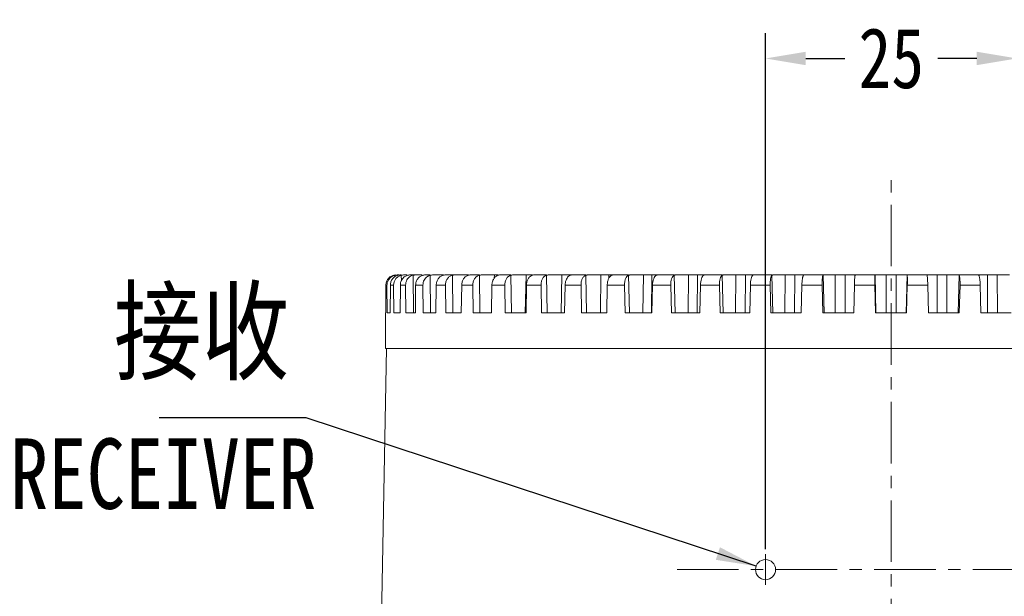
# Model space of a CAD drawing. Extents: x 695 to 3294, y -288 to 575.
# Tile 66 of 83: x 2715 to 2813, y 168 to 225. Entities that reach past the tile are written whole.
import ezdxf

# ---------------------------------------------------------------- set-up
doc = ezdxf.new("R2010")
doc.units = 0
doc.header["$LTSCALE"] = 16.335
doc.header["$PDMODE"] = 3
doc.header["$PDSIZE"] = 4
doc.linetypes.add('CENTER', pattern=[0.6, 0.375, -0.075, 0.075, -0.075])
doc.layers.get('Defpoints').update_dxf_attribs({"linetype": 'CONTINUOUS'})
for name, color, linetype, lineweight in [('7_ALL_FEATURES', 7, 'CONTINUOUS', 15), ('dim', 3, 'CONTINUOUS', 13), ('中心', 6, 'CENTER', 13)]:
    doc.layers.add(name, color=color, linetype=linetype, lineweight=lineweight)
doc.layers.add('标注线', color=3, linetype='CONTINUOUS')
doc.styles.get("Standard").update_dxf_attribs({"font": 'txt', "width": 0.8})
doc.dimstyles.get("Standard").update_dxf_attribs({"dimtxt": 3, "dimasz": 3, "dimexe": 2.5, "dimexo": 0.5, "dimtad": 1, "dimdsep": 46, "dimtxsty": 'Standard', "dimcen": 0.09, "dimadec": 0, "dimazin": 0, "dimtol": 1, "dimtp": 0.01, "dimtm": 0.01, "dimtfac": 1, "dimtofl": 0, "dimtmove": 0, "dimatfit": 3, "dimfxl": 1, "dimtolj": 1, "dimarcsym": 0})

# ---------------------------------------------------------------- blocks, each defined once
blk = doc.blocks.new('*D54')
at = {"layer": 'Defpoints', "color": 0, "transparency": 16777216}
for p in [(2814.4, 221.16), (2789.4, 171.856), (2814.4, 171.856)]:
    blk.add_point(p, dxfattribs=at)
at = {"layer": 'dim', "color": 0, "lineweight": -2, "transparency": 16777216}
for p, q in [((2789.4, 172.356), (2789.4, 223.66)), ((2814.4, 172.356), (2814.4, 223.66)), ((2793.4, 221.16), (2797.275, 221.16)), ((2810.4, 221.16), (2806.525, 221.16))]:
    blk.add_line(p, q, dxfattribs=at)
at = {"layer": 'dim', "color": 0, "transparency": 16777216}
for points in [[(2793.4, 221.827), (2793.4, 220.493), (2789.4, 221.16)], [(2810.4, 221.827), (2810.4, 220.493), (2814.4, 221.16)]]:
    blk.add_solid(points, dxfattribs=at)
at = {"layer": 'dim', "color": 0, "transparency": 16777216, "insert": (2801.9, 221.16), "char_height": 6, "attachment_point": 5}
blk.add_mtext('\\A1;25', dxfattribs=at)

msp = doc.modelspace()

# ---------------------------------------------------------------- linework, layer by layer
at = {"layer": '7_ALL_FEATURES', "color": 9, "linetype": 'Continuous'}
for p, q in [((2752.547, 199.605), (2752.547, 199.455)), ((2753.191, 199.605), (2753.193, 199.043)), ((2754.369, 199.605), (2754.394, 195.878)), ((2756.067, 199.605), (2756.102, 195.878)), ((2758.267, 199.605), (2758.312, 195.878)), ((2759.722, 199.628), (2759.72, 199.535)), ((2760.946, 199.605), (2760.999, 195.878)), ((2762.438, 199.628), (2762.432, 199.312)), ((2764.072, 199.605), (2764.134, 195.878)), ((2765.587, 199.628), (2765.513, 195.878)), ((2767.613, 199.605), (2767.682, 195.878)), ((2769.133, 199.628), (2769.066, 195.878)), ((2769.862, 199.628), (2769.86, 199.523)), ((2771.53, 199.605), (2771.606, 195.878)), ((2773.037, 199.628), (2772.979, 195.878)), ((2773.832, 199.628), (2773.827, 199.295)), ((2775.779, 199.605), (2775.861, 195.878)), ((2777.258, 199.628), (2777.208, 195.878)), ((2778.108, 199.628), (2778.06, 195.878)), ((2780.314, 199.605), (2780.401, 195.878)), ((2781.749, 199.628), (2781.708, 195.878)), ((2782.646, 199.628), (2782.606, 195.878)), ((2785.085, 199.605), (2785.176, 195.878)), ((2786.46, 199.628), (2786.428, 195.878)), ((2787.393, 199.628), (2787.364, 195.878)), ((2790.04, 199.605), (2790.135, 195.878)), ((2791.34, 199.628), (2791.318, 195.878)), ((2792.3, 199.628), (2792.281, 195.878)), ((2795.126, 199.605), (2795.222, 195.878)), ((2796.336, 199.628), (2796.324, 195.878)), ((2797.312, 199.628), (2797.303, 195.878)), ((2800.285, 199.605), (2800.382, 195.878)), ((2801.392, 199.628), (2801.391, 195.878)), ((2802.374, 199.628), (2802.375, 195.878)), ((2803.481, 199.605), (2803.383, 195.878)), ((2806.454, 199.628), (2806.463, 195.878)), ((2807.43, 199.628), (2807.441, 195.878)), ((2808.64, 199.605), (2808.544, 195.878)), ((2811.465, 199.628), (2811.485, 195.878)), ((2812.426, 199.628), (2812.447, 195.878)), ((2751.659, 198.628), (2751.765, 198.628)), ((2752.103, 198.628), (2752.421, 198.628)), ((2753.092, 198.628), (2753.618, 198.628)), ((2754.616, 198.628), (2755.345, 198.628)), ((2756.657, 198.628), (2757.581, 198.628)), ((2759.194, 198.628), (2760.302, 198.628)), ((2762.199, 198.628), (2763.479, 198.628)), ((2765.639, 198.628), (2767.077, 198.628)), ((2769.475, 198.628), (2771.056, 198.628)), ((2773.667, 198.628), (2775.373, 198.628)), ((2778.168, 198.628), (2779.981, 198.628)), ((2782.929, 198.628), (2784.828, 198.628)), ((2787.897, 198.628), (2789.862, 198.628)), ((2793.019, 198.628), (2795.028, 198.628)), ((2798.238, 198.628), (2800.269, 198.628)), ((2805.528, 198.628), (2803.496, 198.628)), ((2810.747, 198.628), (2808.737, 198.628))]:
    msp.add_line(p, q, dxfattribs=at)
at = {"layer": '7_ALL_FEATURES', "color": 7, "linetype": 'Continuous'}
for p, q in [((2752.764, 199.628), (2752.941, 199.628)), ((2753.188, 199.628), (2753.091, 199.628)), ((2753.408, 199.628), (2753.764, 199.628)), ((2754.059, 199.628), (2755.274, 199.628)), ((2756.026, 199.628), (2755.551, 199.628)), ((2756.277, 199.628), (2757.382, 199.628)), ((2757.55, 199.628), (2759.884, 199.628)), ((2760.946, 199.628), (2760.036, 199.628)), ((2761.138, 199.628), (2762.821, 199.628)), ((2764.072, 199.628), (2762.979, 199.628)), ((2764.254, 199.628), (2766.244, 199.628)), ((2767.613, 199.628), (2766.349, 199.628)), ((2767.781, 199.628), (2770.091, 199.628)), ((2771.53, 199.628), (2770.109, 199.628)), ((2771.682, 199.628), (2775.779, 199.628)), ((2775.914, 199.628), (2780.314, 199.628)), ((2780.431, 199.628), (2785.085, 199.628)), ((2785.182, 199.628), (2788.157, 199.628)), ((2790.04, 199.628), (2788.161, 199.628)), ((2790.117, 199.628), (2795.126, 199.628)), ((2793.18, 199.628), (2793.181, 199.627)), ((2795.18, 199.628), (2800.285, 199.628)), ((2798.306, 199.616), (2798.304, 199.605)), ((2800.317, 199.628), (2803.449, 199.628)), ((2803.481, 199.628), (2808.586, 199.628)), ((2805.461, 199.605), (2805.46, 199.616)), ((2808.64, 199.628), (2813.649, 199.628)), ((2810.585, 199.627), (2810.586, 199.628)), ((2751.659, 198.628), (2751.656, 195.878)), ((2751.765, 198.628), (2751.77, 195.878)), ((2752.103, 198.628), (2752.093, 195.878)), ((2752.421, 198.628), (2752.434, 195.878)), ((2753.092, 198.628), (2753.075, 195.878)), ((2753.618, 198.628), (2753.638, 195.878)), ((2754.616, 198.628), (2754.591, 195.878)), ((2755.345, 198.628), (2755.372, 195.878)), ((2756.657, 198.628), (2756.626, 195.878)), ((2757.581, 198.628), (2757.615, 195.878)), ((2759.194, 198.628), (2759.156, 195.878)), ((2760.302, 198.628), (2760.343, 195.878)), ((2762.199, 198.628), (2762.155, 195.878)), ((2763.479, 198.628), (2763.526, 195.878)), ((2765.639, 198.628), (2765.589, 195.878)), ((2767.077, 198.628), (2767.129, 195.878)), ((2769.475, 198.628), (2769.42, 195.878)), ((2771.056, 198.628), (2771.113, 195.878)), ((2773.667, 198.628), (2773.608, 195.878)), ((2775.373, 198.628), (2775.435, 195.878)), ((2778.168, 198.628), (2778.105, 195.878)), ((2779.981, 198.628), (2780.046, 195.878)), ((2782.929, 198.628), (2782.862, 195.878)), ((2784.828, 198.628), (2784.896, 195.878)), ((2787.897, 198.628), (2787.828, 195.878)), ((2789.862, 198.628), (2789.932, 195.878)), ((2793.019, 198.628), (2792.948, 195.878)), ((2795.028, 198.628), (2795.1, 195.878)), ((2798.238, 198.628), (2798.166, 195.878)), ((2800.269, 198.628), (2800.341, 195.878)), ((2803.496, 198.628), (2803.424, 195.878)), ((2805.528, 198.628), (2805.6, 195.878)), ((2808.737, 198.628), (2808.666, 195.878)), ((2810.747, 198.628), (2810.818, 195.878)), ((2751.633, 195.878), (2751.633, 192.328)), ((2751.656, 195.878), (2751.633, 195.878)), ((2752.093, 195.878), (2751.77, 195.878)), ((2753.075, 195.878), (2752.434, 195.878)), ((2754.591, 195.878), (2753.638, 195.878)), ((2756.626, 195.878), (2755.372, 195.878)), ((2759.156, 195.878), (2757.615, 195.878)), ((2762.155, 195.878), (2760.343, 195.878)), ((2765.589, 195.878), (2763.526, 195.878)), ((2769.42, 195.878), (2767.129, 195.878)), ((2773.608, 195.878), (2771.113, 195.878)), ((2778.105, 195.878), (2775.435, 195.878)), ((2782.862, 195.878), (2780.046, 195.878)), ((2787.828, 195.878), (2784.896, 195.878)), ((2792.948, 195.878), (2789.932, 195.878)), ((2798.166, 195.878), (2795.1, 195.878)), ((2803.424, 195.878), (2800.341, 195.878)), ((2808.666, 195.878), (2805.6, 195.878)), ((2813.833, 195.878), (2810.818, 195.878)), ((2750.883, 145.328), (2751.703, 192.328)), ((2751.633, 192.328), (2852.133, 192.328))]:
    msp.add_line(p, q, dxfattribs=at)
for centre, radius, start, end in [((2752.773, 198.629), 1.008, 160.79215, 180.03362), ((2752.762, 198.632), 0.997, 102.49264, 160.72617), ((2752.658, 198.635), 0.993, 90.01092, 102.50651), ((2752.763, 198.621), 1.007, 89.9728, 102.41951), ((2753.403, 198.66), 0.968, 102.63466, 107.55052)]:
    msp.add_arc(centre, radius, start, end, dxfattribs=at)
for points, knots in [([(2752.443, 199.605), (2752.333, 199.581), (2752.121, 199.494), (2751.864, 199.266), (2751.697, 198.967), (2751.659, 198.741), (2751.659, 198.628)], [0, 0, 0, 0, 0.249886, 0.499895, 0.749962, 1, 1, 1, 1]), ([(2752.881, 199.605), (2752.772, 199.581), (2752.561, 199.494), (2752.307, 199.266), (2752.142, 198.967), (2752.103, 198.741), (2752.103, 198.628)], [0, 0, 0, 0, 0.248679, 0.498399, 0.749018, 1, 1, 1, 1]), ([(2752.421, 198.628), (2752.42, 198.734), (2752.453, 198.945), (2752.596, 199.23), (2752.821, 199.456), (2753.011, 199.552), (2753.111, 199.583)], [0, 0, 0, 0, 0.251236, 0.501718, 0.751107, 1, 1, 1, 1]), ([(2753.091, 199.628), (2753.074, 199.628), (2753.003, 199.626), (2752.933, 199.616), (2752.881, 199.605)], [0, 0, 0, 0, 0.244815, 1, 1, 1, 1]), ([(2753.855, 199.605), (2753.749, 199.58), (2753.542, 199.493), (2753.293, 199.265), (2753.131, 198.966), (2753.092, 198.741), (2753.092, 198.628)], [0, 0, 0, 0, 0.246256, 0.495309, 0.746993, 1, 1, 1, 1]), ([(2753.618, 198.628), (2753.617, 198.803), (2753.705, 199.157), (2753.962, 199.418), (2754.111, 199.504)], [0, 0, 0, 0, 0.504234, 1, 1, 1, 1]), ([(2754.059, 199.628), (2754.042, 199.628), (2753.974, 199.626), (2753.906, 199.616), (2753.855, 199.605)], [0, 0, 0, 0, 0.242506, 1, 1, 1, 1]), ([(2754.369, 199.605), (2754.386, 199.609), (2754.457, 199.623), (2754.529, 199.628), (2754.583, 199.628)], [0, 0, 0, 0, 0.246834, 1, 1, 1, 1]), ([(2755.356, 199.605), (2755.253, 199.58), (2755.051, 199.492), (2754.811, 199.264), (2754.654, 198.965), (2754.617, 198.741), (2754.616, 198.628)], [0, 0, 0, 0, 0.24258, 0.490596, 0.743877, 1, 1, 1, 1]), ([(2755.345, 198.628), (2755.343, 198.795), (2755.417, 199.128), (2755.643, 199.388), (2755.777, 199.478)], [0, 0, 0, 0, 0.507539, 1, 1, 1, 1]), ([(2755.551, 199.628), (2755.535, 199.628), (2755.47, 199.626), (2755.405, 199.616), (2755.356, 199.605)], [0, 0, 0, 0, 0.239965, 1, 1, 1, 1]), ([(2755.777, 199.478), (2755.799, 199.493), (2755.89, 199.548), (2755.99, 199.587), (2756.067, 199.605)], [0, 0, 0, 0, 0.252344, 1, 1, 1, 1]), ([(2756.067, 199.605), (2756.084, 199.609), (2756.153, 199.623), (2756.223, 199.628), (2756.277, 199.628)], [0, 0, 0, 0, 0.24493, 1, 1, 1, 1]), ([(2757.367, 199.605), (2757.268, 199.58), (2757.074, 199.491), (2756.844, 199.262), (2756.695, 198.964), (2756.658, 198.74), (2756.657, 198.628)], [0, 0, 0, 0, 0.237598, 0.484219, 0.739657, 1, 1, 1, 1]), ([(2757.55, 199.628), (2757.536, 199.628), (2757.474, 199.626), (2757.413, 199.616), (2757.367, 199.605)], [0, 0, 0, 0, 0.237094, 1, 1, 1, 1]), ([(2757.581, 198.628), (2757.579, 198.74), (2757.61, 198.963), (2757.752, 199.261), (2757.977, 199.491), (2758.169, 199.58), (2758.267, 199.605)], [0, 0, 0, 0, 0.261614, 0.516781, 0.762544, 1, 1, 1, 1]), ([(2758.267, 199.605), (2758.283, 199.609), (2758.35, 199.623), (2758.418, 199.628), (2758.47, 199.628)], [0, 0, 0, 0, 0.242993, 1, 1, 1, 1]), ([(2759.866, 199.605), (2759.771, 199.58), (2759.586, 199.489), (2759.371, 199.259), (2759.23, 198.962), (2759.196, 198.74), (2759.194, 198.628)], [0, 0, 0, 0, 0.231239, 0.476134, 0.734322, 1, 1, 1, 1]), ([(2760.036, 199.628), (2760.022, 199.628), (2759.965, 199.626), (2759.908, 199.616), (2759.866, 199.605)], [0, 0, 0, 0, 0.233751, 1, 1, 1, 1]), ([(2760.302, 198.628), (2760.301, 198.74), (2760.328, 198.961), (2760.46, 199.259), (2760.67, 199.489), (2760.852, 199.58), (2760.946, 199.605)], [0, 0, 0, 0, 0.267266, 0.525204, 0.769051, 1, 1, 1, 1]), ([(2760.946, 199.605), (2760.961, 199.609), (2761.024, 199.623), (2761.089, 199.628), (2761.138, 199.628)], [0, 0, 0, 0, 0.240988, 1, 1, 1, 1]), ([(2762.824, 199.605), (2762.736, 199.58), (2762.562, 199.486), (2762.363, 199.256), (2762.233, 198.96), (2762.201, 198.74), (2762.199, 198.628)], [0, 0, 0, 0, 0.223431, 0.466306, 0.727875, 1, 1, 1, 1]), ([(2762.979, 199.628), (2762.967, 199.628), (2762.915, 199.626), (2762.863, 199.616), (2762.824, 199.605)], [0, 0, 0, 0, 0.229723, 1, 1, 1, 1]), ([(2763.479, 198.628), (2763.477, 198.74), (2763.502, 198.959), (2763.622, 199.256), (2763.814, 199.487), (2763.985, 199.58), (2764.072, 199.605)], [0, 0, 0, 0, 0.274038, 0.535422, 0.777074, 1, 1, 1, 1]), ([(2764.072, 199.605), (2764.086, 199.609), (2764.146, 199.623), (2764.207, 199.628), (2764.254, 199.628)], [0, 0, 0, 0, 0.238878, 1, 1, 1, 1]), ([(2766.211, 199.605), (2766.129, 199.579), (2765.968, 199.483), (2765.788, 199.253), (2765.67, 198.958), (2765.641, 198.74), (2765.639, 198.628)], [0, 0, 0, 0, 0.21411, 0.454734, 0.720342, 1, 1, 1, 1]), ([(2766.349, 199.628), (2766.339, 199.628), (2766.292, 199.626), (2766.246, 199.616), (2766.211, 199.605)], [0, 0, 0, 0, 0.224665, 1, 1, 1, 1]), ([(2767.077, 198.628), (2767.075, 198.74), (2767.096, 198.957), (2767.203, 199.252), (2767.375, 199.483), (2767.533, 199.58), (2767.613, 199.605)], [0, 0, 0, 0, 0.281888, 0.547425, 0.786676, 1, 1, 1, 1]), ([(2767.613, 199.605), (2767.626, 199.609), (2767.681, 199.623), (2767.738, 199.628), (2767.781, 199.628)], [0, 0, 0, 0, 0.236623, 1, 1, 1, 1]), ([(2769.989, 199.605), (2769.914, 199.579), (2769.789, 199.493), (2769.653, 199.316), (2769.52, 199.036), (2769.479, 198.793), (2769.475, 198.628)], [0, 0, 0, 0, 0.203355, 0.379126, 0.574156, 1, 1, 1, 1]), ([(2770.109, 199.628), (2770.1, 199.628), (2770.059, 199.626), (2770.019, 199.615), (2769.989, 199.605)], [0, 0, 0, 0, 0.21799, 1, 1, 1, 1]), ([(2771.056, 198.628), (2771.054, 198.739), (2771.072, 198.955), (2771.165, 199.248), (2771.314, 199.479), (2771.457, 199.579), (2771.53, 199.605)], [0, 0, 0, 0, 0.290715, 0.561115, 0.797873, 1, 1, 1, 1]), ([(2771.53, 199.605), (2771.541, 199.609), (2771.591, 199.623), (2771.643, 199.628), (2771.682, 199.628)], [0, 0, 0, 0, 0.234189, 1, 1, 1, 1]), ([(2774.116, 199.605), (2774.049, 199.578), (2773.92, 199.474), (2773.784, 199.245), (2773.693, 198.954), (2773.67, 198.74), (2773.667, 198.628)], [0, 0, 0, 0, 0.190938, 0.42677, 0.70241, 1, 1, 1, 1]), ([(2774.216, 199.628), (2774.209, 199.628), (2774.174, 199.626), (2774.141, 199.615), (2774.116, 199.605)], [0, 0, 0, 0, 0.208592, 1, 1, 1, 1]), ([(2775.373, 198.628), (2775.371, 198.739), (2775.385, 198.953), (2775.463, 199.244), (2775.589, 199.474), (2775.714, 199.578), (2775.779, 199.605)], [0, 0, 0, 0, 0.300322, 0.576239, 0.810563, 1, 1, 1, 1]), ([(2775.779, 199.605), (2775.789, 199.609), (2775.832, 199.624), (2775.879, 199.628), (2775.914, 199.628)], [0, 0, 0, 0, 0.231558, 1, 1, 1, 1]), ([(2778.547, 199.605), (2778.489, 199.577), (2778.379, 199.467), (2778.268, 199.242), (2778.191, 198.952), (2778.171, 198.74), (2778.168, 198.628)], [0, 0, 0, 0, 0.177414, 0.410998, 0.692461, 1, 1, 1, 1]), ([(2778.626, 199.628), (2778.621, 199.628), (2778.593, 199.625), (2778.567, 199.615), (2778.547, 199.605)], [0, 0, 0, 0, 0.194173, 1, 1, 1, 1]), ([(2779.981, 198.628), (2779.978, 198.739), (2779.989, 198.951), (2780.051, 199.241), (2780.152, 199.467), (2780.258, 199.577), (2780.314, 199.605)], [0, 0, 0, 0, 0.310363, 0.592295, 0.824433, 1, 1, 1, 1]), ([(2780.314, 199.605), (2780.322, 199.609), (2780.359, 199.624), (2780.4, 199.628), (2780.431, 199.628)], [0, 0, 0, 0, 0.228788, 1, 1, 1, 1]), ([(2783.234, 199.605), (2783.185, 199.575), (2783.097, 199.46), (2783.01, 199.238), (2782.949, 198.951), (2782.932, 198.739), (2782.929, 198.628)], [0, 0, 0, 0, 0.163265, 0.394932, 0.68244, 1, 1, 1, 1]), ([(2783.292, 199.628), (2783.284, 199.628), (2783.263, 199.621), (2783.245, 199.611), (2783.234, 199.605)], [0, 0, 0, 0, 0.389217, 1, 1, 1, 1]), ([(2784.828, 198.628), (2784.825, 198.739), (2784.832, 198.95), (2784.88, 199.237), (2784.955, 199.459), (2785.038, 199.575), (2785.085, 199.605)], [0, 0, 0, 0, 0.320279, 0.608404, 0.838803, 1, 1, 1, 1]), ([(2785.085, 199.605), (2785.092, 199.609), (2785.122, 199.624), (2785.156, 199.628), (2785.182, 199.628)], [0, 0, 0, 0, 0.226196, 1, 1, 1, 1]), ([(2788.125, 199.605), (2788.108, 199.591), (2788.076, 199.55), (2788.017, 199.435), (2787.96, 199.234), (2787.914, 198.95), (2787.9, 198.739), (2787.897, 198.628)], [0, 0, 0, 0, 0.064908, 0.150324, 0.380354, 0.673392, 1, 1, 1, 1]), ([(2788.161, 199.628), (2788.156, 199.628), (2788.144, 199.619), (2788.132, 199.611), (2788.125, 199.605)], [0, 0, 0, 0, 0.321, 1, 1, 1, 1]), ([(2789.862, 198.628), (2789.859, 198.739), (2789.863, 198.949), (2789.894, 199.234), (2789.941, 199.434), (2789.994, 199.55), (2790.024, 199.591), (2790.04, 199.605)], [0, 0, 0, 0, 0.32892, 0.62259, 0.851627, 0.936096, 1, 1, 1, 1]), ([(2790.04, 199.605), (2790.045, 199.609), (2790.067, 199.624), (2790.096, 199.628), (2790.117, 199.628)], [0, 0, 0, 0, 0.225023, 1, 1, 1, 1]), ([(2793.167, 199.605), (2793.156, 199.59), (2793.136, 199.547), (2793.112, 199.471), (2793.089, 199.37), (2793.059, 199.198), (2793.033, 198.948), (2793.022, 198.739), (2793.019, 198.628)], [0, 0, 0, 0, 0.057145, 0.13852, 0.242935, 0.367809, 0.665715, 1, 1, 1, 1]), ([(2793.181, 199.627), (2793.181, 199.625), (2793.175, 199.617), (2793.17, 199.61), (2793.167, 199.605)], [0, 0, 0, 0, 0.313032, 1, 1, 1, 1]), ([(2795.028, 198.628), (2795.025, 198.739), (2795.025, 198.948), (2795.039, 199.198), (2795.059, 199.37), (2795.077, 199.471), (2795.098, 199.547), (2795.115, 199.589), (2795.126, 199.605)], [0, 0, 0, 0, 0.335889, 0.634304, 0.759007, 0.862983, 0.943681, 1, 1, 1, 1]), ([(2795.126, 199.605), (2795.131, 199.613), (2795.148, 199.626), (2795.169, 199.628), (2795.18, 199.628)], [0, 0, 0, 0, 0.457117, 1, 1, 1, 1]), ([(2798.285, 199.478), (2798.271, 199.357), (2798.253, 199.074), (2798.242, 198.79), (2798.238, 198.628)], [0, 0, 0, 0, 0.42845, 1, 1, 1, 1]), ([(2798.304, 199.605), (2798.3, 199.588), (2798.293, 199.546), (2798.287, 199.503), (2798.285, 199.478)], [0, 0, 0, 0, 0.398078, 1, 1, 1, 1]), ([(2798.295, 199.628), (2798.298, 199.628), (2798.305, 199.626), (2798.306, 199.619), (2798.306, 199.616)], [0, 0, 0, 0, 0.483379, 1, 1, 1, 1]), ([(2800.269, 198.628), (2800.266, 198.739), (2800.263, 198.948), (2800.263, 199.231), (2800.268, 199.429), (2800.276, 199.546), (2800.281, 199.588), (2800.285, 199.605)], [0, 0, 0, 0, 0.339598, 0.640703, 0.869317, 0.948071, 1, 1, 1, 1]), ([(2800.285, 199.605), (2800.286, 199.612), (2800.294, 199.626), (2800.309, 199.628), (2800.317, 199.628)], [0, 0, 0, 0, 0.478688, 1, 1, 1, 1]), ([(2803.449, 199.628), (2803.456, 199.628), (2803.472, 199.626), (2803.48, 199.612), (2803.481, 199.605)], [0, 0, 0, 0, 0.521312, 1, 1, 1, 1]), ([(2803.481, 199.605), (2803.484, 199.588), (2803.489, 199.546), (2803.498, 199.429), (2803.503, 199.231), (2803.503, 198.948), (2803.499, 198.739), (2803.496, 198.628)], [0, 0, 0, 0, 0.051929, 0.130683, 0.359297, 0.660402, 1, 1, 1, 1]), ([(2805.46, 199.616), (2805.459, 199.619), (2805.46, 199.626), (2805.468, 199.628), (2805.471, 199.628)], [0, 0, 0, 0, 0.516621, 1, 1, 1, 1]), ([(2805.481, 199.478), (2805.478, 199.503), (2805.473, 199.546), (2805.466, 199.588), (2805.461, 199.605)], [0, 0, 0, 0, 0.601922, 1, 1, 1, 1]), ([(2805.528, 198.628), (2805.524, 198.79), (2805.513, 199.074), (2805.494, 199.357), (2805.481, 199.478)], [0, 0, 0, 0, 0.57155, 1, 1, 1, 1]), ([(2808.586, 199.628), (2808.597, 199.628), (2808.618, 199.626), (2808.635, 199.613), (2808.64, 199.605)], [0, 0, 0, 0, 0.542883, 1, 1, 1, 1]), ([(2808.64, 199.605), (2808.651, 199.589), (2808.668, 199.547), (2808.689, 199.471), (2808.706, 199.37), (2808.727, 199.198), (2808.74, 198.948), (2808.74, 198.739), (2808.737, 198.628)], [0, 0, 0, 0, 0.056319, 0.137017, 0.240993, 0.365696, 0.664111, 1, 1, 1, 1]), ([(2810.599, 199.605), (2810.595, 199.61), (2810.591, 199.617), (2810.585, 199.625), (2810.585, 199.627)], [0, 0, 0, 0, 0.686968, 1, 1, 1, 1]), ([(2810.747, 198.628), (2810.744, 198.739), (2810.733, 198.948), (2810.706, 199.198), (2810.677, 199.37), (2810.654, 199.471), (2810.63, 199.547), (2810.61, 199.59), (2810.599, 199.605)], [0, 0, 0, 0, 0.334285, 0.632191, 0.757065, 0.86148, 0.942855, 1, 1, 1, 1])]:
    msp.add_open_spline(points, degree=3, knots=knots, dxfattribs=at)
for points in [[(2753.191, 199.605), (2753.262, 199.621), (2753.335, 199.628), (2753.408, 199.628)], [(2754.111, 199.504), (2754.191, 199.55), (2754.279, 199.584), (2754.369, 199.605)]]:
    msp.add_open_spline(points, degree=3, dxfattribs=at)
at = {"layer": 'dim'}
msp.add_circle((2789.4, 170.328), 1, dxfattribs=at)
at = {"layer": '中心'}
for p, q in [((2801.9, 112.281), (2801.9, 210.185)), ((2789.4, 168.801), (2789.4, 171.856)), ((2780.602, 170.328), (2823.197, 170.328))]:
    msp.add_line(p, q, dxfattribs=at)

# ---------------------------------------------------------------- texts
at = {"layer": 'dim', "insert": (2724.607, 198.029), "char_height": 8, "width": 50.74149, "attachment_point": 1}
msp.add_mtext('{\\fSimSun|b0|i0|c134|p2;接收}', dxfattribs=at)
at = {"layer": '标注线', "insert": (2714.283, 183.372), "char_height": 7, "width": 64.4, "attachment_point": 1}
msp.add_mtext('{\\fSimSun|b0|i0|c134|p2;RECEIVER}', dxfattribs=at)

# ---------------------------------------------------------------- dimensions: what is measured, and where the dimension line sits
at = {"layer": 'dim'}
dim = msp.add_linear_dim(base=(2814.4, 221.16), p1=(2789.4, 171.856), p2=(2814.4, 171.856), dimstyle='Standard', override={"dimtxt": 6, "dimasz": 4, "dimtad": 0, "dimtih": 1, "dimtoh": 1, "dimcen": 0.5, "dimadec": 2, "dimazin": 2, "dimtol": 0, "dimtzin": 0}, dxfattribs=at)
dim.commit()
dim.dimension.update_dxf_attribs({"geometry": '*D54', "text_midpoint": (2801.9, 221.16)})

# ---------------------------------------------------------------- leaders
msp.add_leader([(2788.461, 170.673), (2743.742, 185.427), (2729.117, 185.427)], dimstyle='Standard', override={"dimtxt": 6, "dimasz": 4, "dimgap": 0.625, "dimtad": 0, "dimtih": 1, "dimtoh": 1, "dimcen": 0.5, "dimadec": 2, "dimazin": 2, "dimtol": 0, "dimtzin": 0}, dxfattribs=at)

doc.saveas('drawing.dxf')
